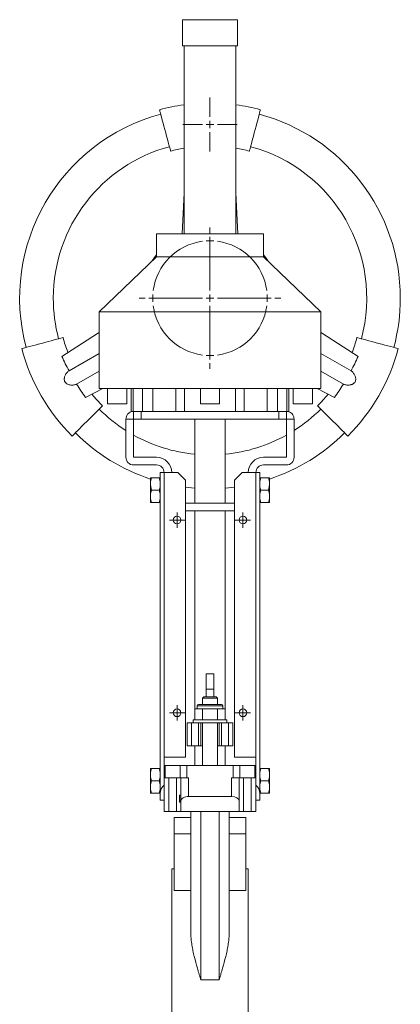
# Model space of a CAD drawing. Header units: millimetres. Extents: x -162 to 643, y -61 to 932.
# Tile 3 of 3: x 394 to 643, y 288 to 932. Entities that reach past the tile are written whole.
import ezdxf

# ---------------------------------------------------------------- set-up
doc = ezdxf.new("R2010")
doc.units = ezdxf.units.MM

# ---------------------------------------------------------------- blocks, each defined once
blk = doc.blocks.new('SW_CENTERMARKSYMBOL_10')
at = {"color": 0, "linetype": 'Continuous', "lineweight": 0}
for p, q in [((-2.5, 0), (-5, 0)), ((0, 0), (-2.5, 0)), ((0, 2.5), (0, 5)), ((0, 0), (0, 2.5)), ((0, 0), (0, -2.5)), ((0, 0), (2.5, 0)), ((2.5, 0), (5, 0)), ((0, -2.5), (0, -5))]:
    blk.add_line(p, q, dxfattribs=at)
blk = doc.blocks.new('SW_CENTERMARKSYMBOL_11')
at = {"color": 0, "linetype": 'Continuous', "lineweight": 0}
for p, q in [((-2.5, 0), (-5, 0)), ((0, 0), (-2.5, 0)), ((0, 2.5), (0, 5)), ((0, 0), (0, 2.5)), ((0, 0), (0, -2.5)), ((0, 0), (2.5, 0)), ((2.5, 0), (5, 0)), ((0, -2.5), (0, -5))]:
    blk.add_line(p, q, dxfattribs=at)
blk = doc.blocks.new('SW_CENTERMARKSYMBOL_12')
at = {"color": 0, "linetype": 'Continuous', "lineweight": 0}
for p, q in [((-2.5, 0), (-5, 0)), ((0, 0), (-2.5, 0)), ((0, 2.5), (0, 5)), ((0, 0), (0, 2.5)), ((0, 0), (0, -2.5)), ((0, 0), (2.5, 0)), ((2.5, 0), (5, 0)), ((0, -2.5), (0, -5))]:
    blk.add_line(p, q, dxfattribs=at)
blk = doc.blocks.new('SW_CENTERMARKSYMBOL_13')
at = {"color": 0, "linetype": 'Continuous', "lineweight": 0}
for p, q in [((-2.5, 0), (-5, 0)), ((0, 0), (-2.5, 0)), ((0, 2.5), (0, 5)), ((0, 0), (0, 2.5)), ((0, 0), (0, -2.5)), ((0, 0), (2.5, 0)), ((2.5, 0), (5, 0)), ((0, -2.5), (0, -5))]:
    blk.add_line(p, q, dxfattribs=at)
blk = doc.blocks.new('SW_CENTERMARKSYMBOL_14')
at = {"color": 0, "linetype": 'Continuous', "lineweight": 0}
for p, q in [((37.5, 42.5), (37.5, 46.25)), ((37.5, 5), (37.5, 40)), ((37.5, 37.5), (37.5, 40)), ((37.5, 37.5), (37.5, 35)), ((37.5, 32.5), (37.5, 28.75)), ((-5, 0), (-8.75, 0)), ((0, 0), (-2.5, 0)), ((32.5, 0), (-2.5, 0)), ((0, 0), (2.5, 0)), ((5, 0), (8.75, 0)), ((37.5, 0), (35, 0)), ((37.5, 0), (37.5, 2.5)), ((37.5, 0), (37.5, -2.5)), ((37.5, 0), (40, 0)), ((42.5, 0), (77.5, 0)), ((70, 0), (66.25, 0)), ((75, 0), (72.5, 0)), ((75, 0), (77.5, 0)), ((80, 0), (83.75, 0)), ((37.5, -5), (37.5, -40)), ((37.5, -32.5), (37.5, -28.75)), ((37.5, -37.5), (37.5, -35)), ((37.5, -37.5), (37.5, -40)), ((37.5, -42.5), (37.5, -46.25))]:
    blk.add_line(p, q, dxfattribs=at)
for start, end in [(97.63944, 172.36056), (90, 93.81972), (86.18028, 90), (7.63944, 82.36056), (176.18028, 180), (180, 183.81972), (0, 3.81972), (356.18028, 0), (187.63944, 262.36056), (277.63944, 352.36056), (266.18028, 270), (270, 273.81972)]:
    blk.add_arc((37.5, 0), 37.5, start, end, dxfattribs=at)
blk = doc.blocks.new('SW_CENTERMARKSYMBOL_15')
at = {"color": 0, "linetype": 'Continuous', "lineweight": 0}
for p, q in [((0, 5), (0, 17.73)), ((-5, 0), (-17.73, 0)), ((0, 0), (-2.5, 0)), ((0, 0), (0, 2.5)), ((0, 0), (0, -2.5)), ((0, 0), (2.5, 0)), ((5, 0), (17.73, 0)), ((0, -5), (0, -17.73))]:
    blk.add_line(p, q, dxfattribs=at)

msp = doc.modelspace()

# ---------------------------------------------------------------- linework, layer by layer
at = {"color": 7, "linetype": 'Continuous', "lineweight": 15}
for p, q in [((500.84, 931.82), (500.84, 914.82)), ((500.84, 931.82), (536.84, 931.82)), ((536.84, 914.82), (536.84, 931.82)), ((500.84, 914.82), (536.84, 914.82)), ((501.84, 914.82), (501.84, 791.82)), ((535.84, 791.82), (535.84, 914.82)), ((500.65, 791.82), (501.84, 818.56)), ((537.04, 791.82), (535.84, 818.58)), ((483.84, 791.82), (483.84, 776.82)), ((483.84, 791.82), (553.84, 791.82)), ((553.84, 776.82), (553.84, 791.82)), ((483.84, 776.82), (446.34, 740.82)), ((483.84, 776.82), (553.84, 776.82)), ((591.34, 740.82), (553.84, 776.82)), ((446.34, 740.82), (446.34, 690.82)), ((446.34, 740.82), (591.34, 740.82)), ((591.34, 690.82), (591.34, 740.82)), ((446.34, 713.74), (426.62, 702.35)), ((591.34, 713.74), (611.08, 702.34)), ((446.34, 702.19), (431.6, 693.68)), ((591.34, 702.19), (606.07, 693.69)), ((448.73, 690.82), (437.4, 684.94)), ((446.34, 690.82), (591.34, 690.82)), ((451.84, 690.82), (451.84, 680.82)), ((464.34, 680.82), (464.34, 690.82)), ((467.27, 690.82), (467.27, 675.82)), ((468.51, 690.82), (468.51, 675.82)), ((474.62, 690.82), (474.62, 675.82)), ((481.46, 690.82), (481.46, 675.82)), ((496.46, 690.82), (496.46, 675.82)), ((502.19, 690.82), (502.19, 675.82)), ((512.59, 690.82), (512.59, 680.82)), ((525.09, 680.82), (525.09, 690.82)), ((535.5, 690.82), (535.5, 675.82)), ((541.23, 690.82), (541.23, 675.82)), ((556.23, 690.82), (556.23, 675.82)), ((563.06, 690.82), (563.06, 675.82)), ((569.18, 690.82), (569.18, 675.82)), ((570.42, 675.82), (570.42, 690.82)), ((573.34, 690.82), (573.34, 680.82)), ((585.84, 680.82), (585.84, 690.82)), ((588.95, 690.82), (600.26, 684.95)), ((464.34, 680.82), (451.84, 680.82)), ((467.27, 675.82), (468.51, 675.82)), ((468.51, 675.82), (474.62, 675.82)), ((468.84, 675.82), (468.84, 670.82)), ((473.84, 675.82), (473.84, 670.82)), ((474.62, 675.82), (481.46, 675.82)), ((481.46, 675.82), (484.07, 675.82)), ((484.07, 675.82), (553.61, 675.82)), ((525.09, 680.82), (512.59, 680.82)), ((553.61, 675.82), (556.23, 675.82)), ((556.23, 675.82), (563.06, 675.82)), ((563.06, 675.82), (569.18, 675.82)), ((563.84, 670.82), (563.84, 675.82)), ((568.84, 675.82), (568.84, 670.82)), ((569.18, 675.82), (570.42, 675.82)), ((585.84, 680.82), (573.34, 680.82)), ((468.84, 670.82), (463.84, 670.82)), ((463.84, 645.82), (463.84, 670.82)), ((473.84, 670.82), (468.84, 670.82)), ((468.84, 645.82), (468.84, 670.82)), ((473.84, 670.82), (563.84, 670.82)), ((508.84, 670.82), (508.84, 615.82)), ((528.84, 615.82), (528.84, 670.82)), ((568.84, 670.82), (563.84, 670.82)), ((573.84, 670.82), (568.84, 670.82)), ((568.84, 670.82), (568.84, 645.82)), ((573.84, 670.82), (573.84, 645.82)), ((483.84, 645.82), (468.84, 645.82)), ((568.84, 645.82), (553.84, 645.82)), ((483.84, 640.82), (468.84, 640.82)), ((568.84, 640.82), (553.84, 640.82)), ((479.94, 628.88), (479.94, 632.33)), ((480.64, 632.33), (485.64, 632.33)), ((486.34, 635.82), (488.84, 635.82)), ((486.34, 426.09), (486.34, 635.82)), ((497.84, 635.82), (488.84, 635.82)), ((502.84, 630.82), (497.84, 635.82)), ((502.84, 449.82), (502.84, 630.82)), ((539.84, 635.82), (534.84, 630.82)), ((534.84, 449.82), (534.84, 630.82)), ((539.84, 635.82), (548.85, 635.82)), ((548.85, 635.82), (551.34, 635.82)), ((551.34, 635.82), (551.34, 426.09)), ((557.04, 632.33), (552.04, 632.33)), ((557.74, 632.33), (557.74, 628.88)), ((479.94, 628.88), (479.94, 627.77)), ((479.94, 627.77), (480.64, 624.33)), ((479.94, 620.88), (479.94, 627.77)), ((480.64, 624.33), (485.64, 624.33)), ((557.04, 624.33), (552.04, 624.33)), ((557.74, 627.77), (557.04, 624.33)), ((557.74, 628.88), (557.74, 627.77)), ((557.74, 627.77), (557.74, 620.88)), ((479.94, 620.88), (479.94, 619.77)), ((479.94, 616.32), (479.94, 619.77)), ((557.74, 620.88), (557.74, 619.77)), ((557.74, 619.77), (557.74, 616.32)), ((480.64, 616.32), (485.64, 616.32)), ((534.84, 615.82), (502.84, 615.82)), ((557.04, 616.32), (552.04, 616.32)), ((534.84, 610.82), (502.84, 610.82)), ((508.84, 610.82), (508.84, 475.32)), ((528.84, 475.32), (528.84, 610.82)), ((516.34, 504.32), (521.34, 504.32)), ((516.34, 494.32), (516.34, 504.32)), ((521.34, 504.32), (521.34, 494.32)), ((514.84, 489.32), (513.84, 488.32)), ((514.84, 489.32), (522.84, 489.32)), ((521.34, 494.32), (516.34, 494.32)), ((516.34, 489.32), (516.34, 494.32)), ((521.34, 489.32), (521.34, 494.32)), ((523.84, 488.32), (522.84, 489.32)), ((510.34, 483.32), (510.34, 481.32)), ((511.34, 484.32), (526.34, 484.32)), ((513.84, 488.32), (513.84, 484.32)), ((523.84, 488.32), (513.84, 488.32)), ((523.84, 484.32), (523.84, 488.32)), ((527.34, 481.32), (527.34, 483.32)), ((509.03, 481.32), (509.03, 474.32)), ((511.48, 481.32), (509.03, 481.32)), ((513.94, 481.32), (511.48, 481.32)), ((513.94, 481.32), (513.94, 474.32)), ((518.84, 481.32), (513.94, 481.32)), ((523.75, 481.32), (518.84, 481.32)), ((523.75, 481.32), (523.75, 474.32)), ((526.2, 481.32), (523.75, 481.32)), ((528.66, 481.32), (526.2, 481.32)), ((528.66, 481.32), (528.66, 474.32)), ((503.84, 472.32), (503.84, 457.32)), ((503.84, 472.32), (506.84, 472.32)), ((506.84, 472.32), (506.84, 457.32)), ((506.84, 472.32), (511.34, 472.32)), ((507.84, 474.32), (507.84, 472.32)), ((529.84, 474.32), (507.84, 474.32)), ((508.84, 475.32), (509.03, 475.32)), ((511.34, 472.32), (511.34, 457.32)), ((511.34, 472.32), (512.84, 472.32)), ((512.84, 472.32), (512.84, 457.32)), ((524.84, 472.32), (512.84, 472.32)), ((513.84, 472.32), (513.84, 444.32)), ((523.84, 444.32), (523.84, 472.32)), ((524.84, 472.32), (524.84, 457.32)), ((524.84, 472.32), (526.34, 472.32)), ((526.34, 472.32), (526.34, 457.32)), ((526.34, 472.32), (530.84, 472.32)), ((528.66, 475.32), (528.84, 475.32)), ((529.84, 472.32), (529.84, 474.32)), ((530.84, 472.32), (530.84, 457.32)), ((530.84, 472.32), (533.84, 472.32)), ((533.84, 472.32), (533.84, 457.32)), ((503.84, 457.32), (506.84, 457.32)), ((506.84, 457.32), (511.34, 457.32)), ((508.84, 457.32), (508.84, 444.32)), ((511.34, 457.32), (512.84, 457.32)), ((512.84, 457.32), (513.84, 457.32)), ((523.84, 457.32), (524.84, 457.32)), ((524.84, 457.32), (526.34, 457.32)), ((526.34, 457.32), (530.84, 457.32)), ((528.84, 457.32), (528.84, 444.32)), ((530.84, 457.32), (533.84, 457.32)), ((488.84, 449.82), (488.84, 444.32)), ((502.84, 449.82), (488.84, 449.82)), ((488.84, 436.32), (488.84, 444.32)), ((488.84, 444.32), (489.51, 444.32)), ((489.51, 436.32), (489.51, 444.32)), ((489.51, 444.32), (499.4, 444.32)), ((499.4, 436.32), (499.4, 444.32)), ((499.4, 444.32), (503.73, 444.32)), ((503.73, 436.32), (503.73, 444.32)), ((503.73, 444.32), (533.96, 444.32)), ((533.96, 436.32), (533.96, 444.32)), ((533.96, 444.32), (538.29, 444.32)), ((534.84, 449.82), (548.84, 449.82)), ((538.29, 436.32), (538.29, 444.32)), ((538.29, 444.32), (548.17, 444.32)), ((548.17, 436.32), (548.17, 444.32)), ((548.17, 444.32), (548.84, 444.32)), ((548.84, 449.82), (548.84, 444.32)), ((548.84, 436.32), (548.84, 444.32)), ((479.94, 438.88), (479.94, 442.33)), ((479.94, 438.88), (479.94, 437.77)), ((479.94, 430.88), (479.94, 437.77)), ((480.64, 442.33), (485.64, 442.33)), ((557.04, 442.33), (552.04, 442.33)), ((557.74, 442.33), (557.74, 438.88)), ((557.74, 438.88), (557.74, 437.77)), ((557.74, 437.77), (557.74, 430.88)), ((480.64, 434.33), (485.64, 434.33)), ((488.84, 436.32), (489.51, 436.32)), ((488.84, 436.32), (488.84, 431.5)), ((488.84, 421.82), (488.84, 431.5)), ((489.51, 436.32), (499.4, 436.32)), ((491.84, 414.32), (491.84, 436.32)), ((496.84, 414.32), (496.84, 436.32)), ((499.4, 436.32), (503.73, 436.32)), ((499.84, 421.25), (499.84, 436.32)), ((503.73, 436.32), (504.84, 436.32)), ((504.84, 424.14), (504.84, 436.32)), ((532.84, 436.32), (533.96, 436.32)), ((532.84, 424.14), (532.84, 436.32)), ((533.96, 436.32), (538.29, 436.32)), ((537.84, 421.25), (537.84, 436.32)), ((538.29, 436.32), (548.17, 436.32)), ((540.84, 414.32), (540.84, 436.32)), ((545.84, 414.32), (545.84, 436.32)), ((548.17, 436.32), (548.84, 436.32)), ((548.84, 436.32), (548.84, 431.5)), ((548.84, 421.82), (548.84, 431.5)), ((557.04, 434.33), (552.04, 434.33)), ((479.94, 430.88), (479.94, 429.77)), ((479.94, 426.32), (479.94, 429.77)), ((480.64, 426.32), (485.64, 426.32)), ((486.34, 421.82), (486.34, 426.09)), ((498.84, 425.03), (498.84, 423.62)), ((498.84, 425.03), (499.84, 425.03)), ((551.34, 421.82), (551.34, 426.09)), ((557.04, 426.32), (552.04, 426.32)), ((557.74, 430.88), (557.74, 429.77)), ((557.74, 429.77), (557.74, 426.32)), ((488.84, 421.82), (486.34, 421.82)), ((488.84, 414.32), (488.84, 421.82)), ((498.84, 423.62), (499.84, 423.62)), ((498.84, 423.62), (498.84, 421.85)), ((498.84, 421.85), (498.84, 421.38)), ((498.84, 421.85), (499.84, 421.85)), ((498.84, 421.38), (499.84, 421.38)), ((498.84, 421.38), (498.84, 420.32)), ((498.84, 420.32), (499.84, 420.32)), ((499.84, 414.32), (499.84, 421.25)), ((504.84, 424.14), (532.84, 424.14)), ((537.84, 421.25), (537.84, 414.32)), ((548.84, 421.82), (551.34, 421.82)), ((548.84, 414.32), (548.84, 421.82)), ((491.84, 414.32), (488.84, 414.32)), ((496.84, 414.32), (491.84, 414.32)), ((499.84, 414.32), (496.84, 414.32)), ((499.84, 414.32), (507.72, 414.32)), ((506.34, 334.33), (506.34, 414.32)), ((507.72, 414.32), (512.84, 414.32)), ((512.84, 304.32), (512.84, 414.32)), ((512.84, 414.32), (524.84, 414.32)), ((524.84, 304.32), (524.84, 414.32)), ((524.84, 414.32), (529.97, 414.32)), ((529.97, 414.32), (537.84, 414.32)), ((531.34, 334.33), (531.34, 414.32)), ((540.84, 414.32), (537.84, 414.32)), ((545.84, 414.32), (540.84, 414.32)), ((548.84, 414.32), (545.84, 414.32)), ((495.34, 410.48), (495.34, 399.77)), ((506.34, 410.48), (495.34, 410.48)), ((542.34, 410.48), (531.34, 410.48)), ((542.34, 410.48), (542.34, 399.77)), ((506.34, 399.77), (495.34, 399.77)), ((495.34, 399.77), (495.34, 362.7)), ((542.34, 399.77), (531.34, 399.77)), ((542.34, 399.77), (542.34, 362.7)), ((495.34, 376.82), (493.84, 376.82)), ((493.84, 304.32), (493.84, 376.82)), ((543.84, 376.82), (542.34, 376.82)), ((543.84, 304.32), (543.84, 376.82)), ((506.34, 362.7), (495.34, 362.7)), ((542.34, 362.7), (531.34, 362.7)), ((493.84, 231.82), (493.84, 304.32)), ((524.84, 304.32), (512.84, 304.32)), ((543.84, 231.82), (543.84, 304.32))]:
    msp.add_line(p, q, dxfattribs=at)
at = {"color": 8, "linetype": 'Continuous', "lineweight": 15}
msp.add_line((527.34, 483.32), (510.34, 483.32), dxfattribs=at)
at = {"color": 7, "linetype": 'Continuous', "lineweight": 15, "flags": 128}
for points in [[(485.84, 872.98), (485.86, 872.93), (485.95, 872.59), (486.13, 871.9), (486.4, 870.89), (486.75, 869.58), (487.18, 868.01), (487.66, 866.22), (488.18, 864.25), (488.74, 862.16), (489.32, 860), (489.9, 857.83), (490.48, 855.69), (491.02, 853.66), (491.53, 851.77), (491.98, 850.09), (492.36, 848.64), (492.68, 847.48), (492.9, 846.63), (493.04, 846.11), (493.09, 845.93)], [(551.84, 872.98), (551.83, 872.93), (551.74, 872.59), (551.55, 871.9), (551.28, 870.89), (550.93, 869.58), (550.51, 868.01), (550.03, 866.22), (549.5, 864.25), (548.94, 862.16), (548.36, 860), (547.78, 857.83), (547.21, 855.69), (546.67, 853.66), (546.16, 851.77), (545.71, 850.09), (545.32, 848.64), (545.01, 847.48), (544.78, 846.63), (544.64, 846.11), (544.6, 845.93)], [(556.82, 773.97), (555.48, 775.95), (553.84, 778.11)], [(446.34, 727.32), (445.29, 726.65), (421.95, 711.75)], [(591.34, 727.32), (592.4, 726.65), (615.76, 711.73)], [(395.69, 716.82), (395.73, 716.84), (396.08, 716.93), (396.77, 717.11), (397.78, 717.38), (399.09, 717.73), (400.66, 718.16), (402.45, 718.64), (404.42, 719.16), (406.51, 719.72), (408.67, 720.3), (410.84, 720.88), (412.97, 721.46), (415.01, 722), (416.89, 722.51), (418.58, 722.96), (420.02, 723.34), (421.18, 723.66), (422.04, 723.88), (422.56, 724.02), (422.73, 724.07)], [(642, 716.82), (641.95, 716.84), (641.61, 716.93), (640.92, 717.11), (639.9, 717.38), (638.6, 717.73), (637.03, 718.16), (635.24, 718.64), (633.27, 719.16), (631.18, 719.72), (629.02, 720.3), (626.85, 720.88), (624.71, 721.46), (622.68, 722), (620.79, 722.51), (619.11, 722.96), (617.66, 723.34), (616.5, 723.66), (615.65, 723.88), (615.13, 724.02), (614.95, 724.07)], [(428.69, 659.67), (428.72, 659.7), (428.97, 659.95), (429.48, 660.46), (430.22, 661.2), (431.18, 662.16), (432.33, 663.31), (433.64, 664.62), (435.08, 666.06), (436.61, 667.59), (438.19, 669.17), (439.78, 670.76), (441.34, 672.32), (442.83, 673.81), (444.21, 675.19), (445.44, 676.42), (446.5, 677.48), (447.35, 678.33), (447.98, 678.96), (448.36, 679.34), (448.49, 679.47)], [(609, 659.67), (608.97, 659.7), (608.71, 659.95), (608.21, 660.46), (607.47, 661.2), (606.51, 662.16), (605.36, 663.31), (604.05, 664.62), (602.61, 666.06), (601.08, 667.59), (599.5, 669.17), (597.91, 670.76), (596.35, 672.32), (594.86, 673.81), (593.48, 675.19), (592.24, 676.42), (591.19, 677.48), (590.33, 678.33), (589.71, 678.96), (589.33, 679.34), (589.2, 679.47)], [(488.84, 635.82), (488.84, 620.83), (488.84, 560.86), (488.84, 449.82)], [(548.84, 449.82), (548.84, 464.82), (548.85, 524.78), (548.85, 635.82)], [(502.83, 626.36), (508.74, 625.73), (508.84, 625.73)], [(528.84, 625.73), (528.95, 625.73), (534.86, 626.36)]]:
    msp.add_lwpolyline(points, dxfattribs=at)
at = {"color": 7, "linetype": 'Continuous', "lineweight": 15}
for centre in [(497.34, 604.82), (540.34, 604.82), (497.34, 478.82), (540.34, 478.82)]:
    msp.add_circle(centre, 2.5, dxfattribs=at)
for centre, radius, start, end in [((518.84, 749.82), 127.5, 97.66226, 105), ((518.84, 749.82), 127.5, 75, 82.33774), ((518.84, 749.82), 124.5, 105, 195), ((518.84, 749.82), 124.5, 0, 75), ((518.84, 749.82), 102.5, 105, 180), ((518.84, 749.82), 99.5, 99.83749, 105), ((518.84, 749.82), 99.5, 75, 80.16251), ((518.84, 749.82), 102.5, 345, 75), ((518.84, 749.82), 45, 141.05756, 147.55041), ((518.84, 749.82), 102.5, 180, 195), ((518.84, 749.82), 124.5, 345, 0), ((518.84, 749.82), 99.5, 195, 200.72587), ((518.84, 749.82), 99.5, 339.08886, 345), ((518.84, 749.82), 127.5, 195, 225), ((518.84, 749.82), 127.5, 315, 345), ((518.84, 749.82), 99.5, 219.16512, 225), ((518.84, 749.82), 99.5, 315, 320.72118), ((518.84, 749.82), 102.5, 225, 237.54851), ((518.84, 749.82), 102.5, 302.45149, 315), ((518.84, 749.82), 124.5, 225, 251.79307), ((518.84, 749.82), 102.5, 240.8036, 264.40126), ((518.84, 749.82), 102.5, 275.59874, 299.1964), ((518.84, 749.82), 124.5, 288.20693, 315), ((468.84, 645.82), 5, 180, 270), ((483.84, 635.82), 10, 0, 90), ((553.84, 635.82), 10, 90, 180), ((568.84, 645.82), 5, 270, 0), ((483.84, 635.82), 5, 0, 90), ((553.84, 635.82), 5, 90, 180), ((511.34, 483.32), 1, 90, 180), ((526.34, 483.32), 1, 0, 90)]:
    msp.add_arc(centre, radius, start, end, dxfattribs=at)
for centre, major_axis, ratio, start_param, end_param in [((493.84, 426.09), (7.5, 0), 0.968872, 2.300524, 3.141593), ((543.84, 426.09), (7.5, 0), 0.968872, 0, 0.841069), ((504.84, 421.25), (5, 0), 0.57735, 1.570796, 3.141593), ((532.84, 421.25), (5, 0), 0.57735, 0, 1.570796)]:
    msp.add_ellipse(centre, major_axis=major_axis, ratio=ratio, start_param=start_param, end_param=end_param, dxfattribs=at)
for points in [[(426.62, 702.35), (424.96, 705.43), (423.41, 708.57), (421.95, 711.75)], [(615.76, 711.73), (614.3, 708.56), (612.74, 705.42), (611.08, 702.34)], [(437.4, 684.94), (435.38, 687.79), (433.44, 690.7), (431.6, 693.68)], [(606.07, 693.69), (604.22, 690.72), (602.29, 687.8), (600.26, 684.95)], [(480.64, 632.33), (480.27, 632.33), (480.01, 632.33), (479.94, 632.33)], [(486.34, 628.88), (486.28, 630.06), (486.02, 631.2), (485.64, 632.33)], [(551.34, 628.88), (551.41, 630.06), (551.67, 631.2), (552.04, 632.33)], [(552.04, 632.33), (551.67, 632.33), (551.41, 632.33), (551.34, 632.33)], [(486.34, 620.88), (486.28, 622.05), (486.02, 623.2), (485.64, 624.33)], [(551.34, 620.88), (551.41, 622.05), (551.67, 623.2), (552.04, 624.33)], [(479.94, 619.77), (480.01, 618.6), (480.27, 617.45), (480.64, 616.32)], [(557.74, 619.77), (557.68, 618.6), (557.42, 617.45), (557.04, 616.32)], [(480.64, 442.33), (480.27, 442.33), (480.01, 442.33), (479.94, 442.33)], [(479.94, 437.77), (480.01, 436.6), (480.27, 435.45), (480.64, 434.33)], [(486.34, 438.88), (486.28, 440.06), (486.02, 441.2), (485.64, 442.33)], [(551.34, 438.88), (551.41, 440.06), (551.67, 441.2), (552.04, 442.33)], [(552.04, 442.33), (551.67, 442.33), (551.41, 442.33), (551.34, 442.33)], [(557.74, 437.77), (557.68, 436.6), (557.42, 435.45), (557.04, 434.33)], [(486.34, 430.88), (486.28, 432.05), (486.02, 433.2), (485.64, 434.33)], [(551.34, 430.88), (551.41, 432.05), (551.67, 433.2), (552.04, 434.33)], [(479.94, 429.77), (480.01, 428.6), (480.27, 427.45), (480.64, 426.32)], [(557.74, 429.77), (557.68, 428.6), (557.42, 427.45), (557.04, 426.32)]]:
    msp.add_open_spline(points, degree=3, dxfattribs=at)
for points, knots in [([(431.6, 693.68), (431.34, 693.53), (431.06, 693.41), (430.46, 693.21), (430.14, 693.14), (429.47, 693.03), (429.13, 693), (428.44, 692.99), (428.09, 693), (427.38, 693.08), (427.02, 693.14), (426.31, 693.32), (425.96, 693.44), (425.29, 693.76), (424.97, 693.96), (424.4, 694.44), (424.16, 694.73), (423.87, 695.22), (423.8, 695.39), (423.67, 695.75), (423.63, 695.93), (423.53, 696.48), (423.52, 696.86), (423.57, 697.41), (423.59, 697.6), (423.66, 697.96), (423.7, 698.13), (423.85, 698.66), (423.97, 699), (424.27, 699.65), (424.43, 699.97), (424.79, 700.56), (424.99, 700.84), (425.42, 701.36), (425.64, 701.6), (426.11, 702.02), (426.36, 702.2), (426.62, 702.35)], [0, 0, 0, 0, 0.0625, 0.0625, 0.125, 0.125, 0.1875, 0.1875, 0.25, 0.25, 0.3125, 0.3125, 0.375, 0.375, 0.4375, 0.4375, 0.5, 0.5, 0.53125, 0.53125, 0.5625, 0.5625, 0.625, 0.625, 0.65625, 0.65625, 0.6875, 0.6875, 0.75, 0.75, 0.8125, 0.8125, 0.875, 0.875, 0.9375, 0.9375, 1, 1, 1, 1]), ([(611.08, 702.34), (611.34, 702.19), (611.59, 702.01), (612.06, 701.59), (612.29, 701.35), (612.71, 700.82), (612.91, 700.54), (613.27, 699.95), (613.43, 699.64), (613.72, 698.98), (613.85, 698.64), (614.04, 697.94), (614.11, 697.58), (614.17, 696.84), (614.16, 696.46), (614.02, 695.72), (613.9, 695.37), (613.61, 694.88), (613.5, 694.73), (613.26, 694.44), (613.13, 694.31), (612.69, 693.95), (612.38, 693.75), (611.87, 693.52), (611.7, 693.45), (611.35, 693.33), (611.18, 693.27), (610.65, 693.14), (610.29, 693.08), (609.58, 693), (609.22, 692.99), (608.53, 693.01), (608.19, 693.04), (607.53, 693.15), (607.21, 693.22), (606.61, 693.42), (606.33, 693.54), (606.07, 693.69)], [0, 0, 0, 0, 0.0625, 0.0625, 0.125, 0.125, 0.1875, 0.1875, 0.25, 0.25, 0.3125, 0.3125, 0.375, 0.375, 0.4375, 0.4375, 0.5, 0.5, 0.53125, 0.53125, 0.5625, 0.5625, 0.625, 0.625, 0.65625, 0.65625, 0.6875, 0.6875, 0.75, 0.75, 0.8125, 0.8125, 0.875, 0.875, 0.9375, 0.9375, 1, 1, 1, 1]), ([(463.84, 670.82), (463.9, 671.38), (464.01, 672.49), (464.84, 673.96), (465.98, 675.01), (467.12, 675.56), (468.04, 675.78), (468.7, 675.83), (468.8, 675.82), (468.84, 675.82)], [0, 0, 0, 0, 0.156884, 0.313935, 0.464528, 0.594628, 0.717351, 0.852298, 1, 1, 1, 1]), ([(568.84, 675.82), (568.9, 675.82), (569.01, 675.83), (569.84, 675.76), (570.98, 675.41), (572.12, 674.68), (573.04, 673.65), (573.7, 672.35), (573.8, 671.35), (573.84, 670.82)], [0, 0, 0, 0, 0.156883, 0.313933, 0.464526, 0.594628, 0.71735, 0.852297, 1, 1, 1, 1]), ([(480.64, 632.33), (480.46, 631.77), (480.3, 631.21), (480.06, 630.06), (479.97, 629.47), (479.94, 628.88)], [0, 0, 0, 0, 0.5, 0.5, 1, 1, 1, 1]), ([(485.64, 632.33), (485.83, 632.33), (485.99, 632.33), (486.23, 632.33), (486.31, 632.33), (486.34, 632.33)], [0, 0, 0, 0, 0.5, 0.5, 1, 1, 1, 1]), ([(557.04, 632.33), (557.23, 631.77), (557.39, 631.21), (557.63, 630.06), (557.71, 629.47), (557.74, 628.88)], [0, 0, 0, 0, 0.5, 0.5, 1, 1, 1, 1]), ([(557.04, 632.33), (557.23, 632.33), (557.39, 632.33), (557.63, 632.33), (557.71, 632.33), (557.74, 632.33)], [0, 0, 0, 0, 0.5, 0.5, 1, 1, 1, 1]), ([(480.64, 624.33), (480.46, 623.77), (480.3, 623.2), (480.06, 622.05), (479.97, 621.47), (479.94, 620.88)], [0, 0, 0, 0, 0.5, 0.5, 1, 1, 1, 1]), ([(485.64, 624.33), (485.9, 625.18), (486.23, 626.32), (486.32, 627.49), (486.34, 627.77)], [0, 0, 0, 0, 0.755214, 1, 1, 1, 1]), ([(552.04, 624.33), (551.79, 625.18), (551.45, 626.32), (551.36, 627.49), (551.34, 627.77)], [0, 0, 0, 0, 0.755214, 1, 1, 1, 1]), ([(557.04, 624.33), (557.23, 623.77), (557.39, 623.2), (557.63, 622.05), (557.71, 621.47), (557.74, 620.88)], [0, 0, 0, 0, 0.5, 0.5, 1, 1, 1, 1]), ([(485.64, 616.32), (485.83, 616.88), (485.99, 617.45), (486.23, 618.59), (486.31, 619.18), (486.34, 619.77)], [0, 0, 0, 0, 0.5, 0.5, 1, 1, 1, 1]), ([(552.04, 616.32), (551.86, 616.88), (551.7, 617.45), (551.46, 618.59), (551.37, 619.18), (551.34, 619.77)], [0, 0, 0, 0, 0.5, 0.5, 1, 1, 1, 1]), ([(480.64, 616.32), (480.46, 616.32), (480.29, 616.32), (480.05, 616.32), (479.97, 616.32), (479.94, 616.32)], [0, 0, 0, 0, 0.5, 0.5, 1, 1, 1, 1]), ([(485.64, 616.32), (485.83, 616.32), (485.99, 616.32), (486.23, 616.32), (486.31, 616.32), (486.34, 616.32)], [0, 0, 0, 0, 0.5, 0.5, 1, 1, 1, 1]), ([(552.04, 616.32), (551.86, 616.32), (551.69, 616.32), (551.45, 616.32), (551.37, 616.32), (551.34, 616.32)], [0, 0, 0, 0, 0.5, 0.5, 1, 1, 1, 1]), ([(557.04, 616.32), (557.23, 616.32), (557.39, 616.32), (557.63, 616.32), (557.71, 616.32), (557.74, 616.32)], [0, 0, 0, 0, 0.5, 0.5, 1, 1, 1, 1]), ([(480.64, 442.33), (480.46, 441.77), (480.3, 441.21), (480.06, 440.06), (479.97, 439.47), (479.94, 438.88)], [0, 0, 0, 0, 0.5, 0.5, 1, 1, 1, 1]), ([(485.64, 442.33), (485.83, 442.33), (485.99, 442.33), (486.23, 442.33), (486.31, 442.33), (486.34, 442.33)], [0, 0, 0, 0, 0.5, 0.5, 1, 1, 1, 1]), ([(485.64, 434.33), (485.83, 434.88), (485.99, 435.45), (486.23, 436.6), (486.31, 437.18), (486.34, 437.77)], [0, 0, 0, 0, 0.5, 0.5, 1, 1, 1, 1]), ([(552.04, 434.33), (551.86, 434.88), (551.7, 435.45), (551.46, 436.6), (551.37, 437.18), (551.34, 437.77)], [0, 0, 0, 0, 0.5, 0.5, 1, 1, 1, 1]), ([(557.04, 442.33), (557.23, 441.77), (557.39, 441.21), (557.63, 440.06), (557.71, 439.47), (557.74, 438.88)], [0, 0, 0, 0, 0.5, 0.5, 1, 1, 1, 1]), ([(557.04, 442.33), (557.23, 442.33), (557.39, 442.33), (557.63, 442.33), (557.71, 442.33), (557.74, 442.33)], [0, 0, 0, 0, 0.5, 0.5, 1, 1, 1, 1]), ([(480.64, 434.33), (480.46, 433.77), (480.3, 433.2), (480.06, 432.05), (479.97, 431.47), (479.94, 430.88)], [0, 0, 0, 0, 0.5, 0.5, 1, 1, 1, 1]), ([(557.04, 434.33), (557.23, 433.77), (557.39, 433.2), (557.63, 432.05), (557.71, 431.47), (557.74, 430.88)], [0, 0, 0, 0, 0.5, 0.5, 1, 1, 1, 1]), ([(480.64, 426.32), (480.46, 426.32), (480.29, 426.32), (480.05, 426.32), (479.97, 426.32), (479.94, 426.32)], [0, 0, 0, 0, 0.5, 0.5, 1, 1, 1, 1]), ([(485.64, 426.32), (485.83, 426.88), (485.99, 427.45), (486.23, 428.59), (486.31, 429.18), (486.34, 429.77)], [0, 0, 0, 0, 0.5, 0.5, 1, 1, 1, 1]), ([(485.64, 426.32), (485.83, 426.32), (485.99, 426.32), (486.23, 426.32), (486.31, 426.32), (486.34, 426.32)], [0, 0, 0, 0, 0.5, 0.5, 1, 1, 1, 1]), ([(552.04, 426.32), (551.86, 426.88), (551.7, 427.45), (551.46, 428.59), (551.37, 429.18), (551.34, 429.77)], [0, 0, 0, 0, 0.5, 0.5, 1, 1, 1, 1]), ([(552.04, 426.32), (551.86, 426.32), (551.69, 426.32), (551.45, 426.32), (551.37, 426.32), (551.34, 426.32)], [0, 0, 0, 0, 0.5, 0.5, 1, 1, 1, 1]), ([(557.04, 426.32), (557.23, 426.32), (557.39, 426.32), (557.63, 426.32), (557.71, 426.32), (557.74, 426.32)], [0, 0, 0, 0, 0.5, 0.5, 1, 1, 1, 1]), ([(506.34, 334.33), (506.34, 333.11), (506.41, 331.89), (506.65, 329.44), (506.81, 328.21), (507.21, 325.74), (507.45, 324.49), (507.97, 321.98), (508.27, 320.72), (509.19, 316.95), (509.88, 314.43), (510.96, 310.65), (511.33, 309.39), (511.9, 307.49), (512.08, 306.86), (512.37, 305.91), (512.46, 305.59), (512.65, 304.96), (512.75, 304.64), (512.84, 304.32)], [0, 0, 0, 0, 0.125, 0.125, 0.25, 0.25, 0.375, 0.375, 0.5, 0.5, 0.75, 0.75, 0.875, 0.875, 0.9375, 0.9375, 0.96875, 0.96875, 1, 1, 1, 1]), ([(531.34, 334.33), (531.34, 333.11), (531.27, 331.89), (531.04, 329.44), (530.88, 328.21), (530.47, 325.74), (530.24, 324.49), (529.71, 321.98), (529.42, 320.72), (528.5, 316.95), (527.81, 314.43), (526.72, 310.65), (526.35, 309.39), (525.79, 307.49), (525.6, 306.86), (525.32, 305.91), (525.22, 305.59), (525.03, 304.96), (524.94, 304.64), (524.84, 304.32)], [0, 0, 0, 0, 0.125, 0.125, 0.25, 0.25, 0.375, 0.375, 0.5, 0.5, 0.75, 0.75, 0.875, 0.875, 0.9375, 0.9375, 0.96875, 0.96875, 1, 1, 1, 1])]:
    msp.add_open_spline(points, degree=3, knots=knots, dxfattribs=at)

# ---------------------------------------------------------------- block references
at = {"color": 7, "linetype": 'Continuous', "lineweight": 0}
for name, p in [('SW_CENTERMARKSYMBOL_15', (518.84, 863.32)), ('SW_CENTERMARKSYMBOL_14', (481.34, 749.82)), ('SW_CENTERMARKSYMBOL_12', (497.34, 604.82)), ('SW_CENTERMARKSYMBOL_10', (540.34, 604.82)), ('SW_CENTERMARKSYMBOL_13', (497.34, 478.82)), ('SW_CENTERMARKSYMBOL_11', (540.34, 478.82))]:
    msp.add_blockref(name, p, dxfattribs=at)

doc.saveas('drawing.dxf')
